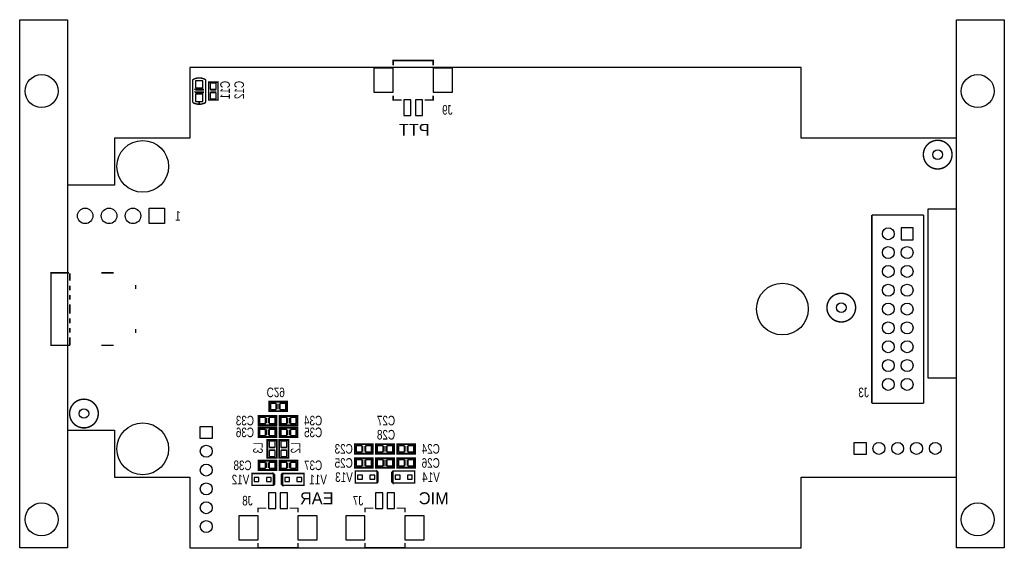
# Model space of a CAD drawing. Extents: x -18 to 87, y 0 to 56.
import ezdxf
from ezdxf.enums import TextEntityAlignment as Align

# ---------------------------------------------------------------- set-up
doc = ezdxf.new("R2010")
doc.units = 0
for name, color, linetype in [('BG_OUTLINE', 254, 'CONTINUOUS'), ('BG_SILKSCREEN_BOTTOM', 85, 'CONTINUOUS'), ('PG_SILKSCREEN_BOTTOM', 85, 'CONTINUOUS'), ('PIN_BOTTOM', 2, 'CONTINUOUS'), ('RD_SILKSCREEN_BOTTOM', 142, 'CONTINUOUS')]:
    doc.layers.add(name, color=color, linetype=linetype)

msp = doc.modelspace()

# ---------------------------------------------------------------- linework, layer by layer
at = {"layer": 'BG_OUTLINE'}
for points in [[(-18.079999, 51.0032), (-18.079999, 56.0832), (-12.999999, 56.0832), (-12.999999, 12.50061)], [(81.503977, 51.0032), (81.503977, 56.0832), (86.583977, 56.0832), (86.583977, 12.50061)], [(-12.999999, 12.50061), (-12.999999, 0), (-18.079999, 0), (-18.079999, 51.0032)], [(0, 0), (64.999997, 0), (64.999997, 7.50001), (81.499989, 7.500112), (81.499989, 17.999989), (78.499995, 17.999989), (78.499995, 35.999903), (81.499989, 35.999903), (81.499989, 43.499989), (64.999997, 43.499989), (64.999997, 51), (0, 51), (0, 43.499989), (-8.000009, 43.499989), (-8.000009, 38.499999), (-12.999999, 38.499999), (-12.999999, 12.500102), (-8.000009, 12.500102), (-8.000009, 7.500112), (0, 7.500112), (0, 0)], [(86.583977, 12.50061), (86.583977, 0), (81.503977, 0), (81.503977, 51.0032)]]:
    msp.add_lwpolyline(points, dxfattribs=at)
at = {"layer": 'PG_SILKSCREEN_BOTTOM'}
for points, const_width in [([(21.625001, 51.250012), (21.625001, 51.750011), (25.875005, 51.750011), (25.875005, 51.250012)], 0.1524), ([(0.299009, 47.301099), (0.299009, 49.69891)], 0.1524), ([(1.701013, 47.301099), (1.701013, 49.69891)], 0.1524), ([(1.999996, 47.549994), (1.999996, 49.44999), (2.999994, 49.44999), (2.999994, 47.549994), (1.999996, 47.549994)], 0.1524), ([(1.497813, 48.360305), (0.517398, 48.360305), (0.514909, 48.35779)], 0.200711), ([(1.500403, 48.64481), (0.519913, 48.64481), (0.517398, 48.639705)], 0.200711), ([(2.199996, 48.589997), (2.810002, 48.589997)], 0.1), ([(2.199996, 48.410012), (2.810002, 48.410012)], 0.1), ([(21.625001, 48.000006), (21.625001, 47.549994), (22.524999, 47.549994)], 0.1524), ([(25.875005, 48.000006), (25.875005, 47.549994), (24.975007, 47.549994)], 0.1524), ([(72.504122, 15.344699), (72.504122, 35.350196)], 0.1524), ([(72.504122, 35.350196), (78.003222, 35.350196)], 0.1524), ([(78.003222, 35.350196), (78.003222, 15.344699)], 0.1524), ([(-12.747803, 21.499093), (-14.751101, 21.499093), (-14.751101, 29.199307), (-12.824003, 29.199307)], 0.1524), ([(-12.751105, 29.1592), (-12.751105, 28.349194)], 0.1524), ([(-9.396806, 29.199307), (-8.106207, 29.199307)], 0.1524), ([(-12.751105, 27.849093), (-12.751105, 27.349196)], 0.1524), ([(-5.751195, 27.89809), (-5.751195, 27.482495)], 0.1524), ([(-12.751105, 26.849095), (-12.751105, 26.349198)], 0.1524), ([(-12.751105, 25.849097), (-12.751105, 24.849099)], 0.1524), ([(-12.751105, 24.349202), (-12.751105, 23.849101)], 0.1524), ([(-12.751105, 23.349204), (-12.751105, 22.849103)], 0.1524), ([(-5.751195, 23.215905), (-5.751195, 22.80031)], 0.1524), ([(-12.751105, 22.349206), (-12.751105, 21.4884)], 0.1524), ([(-8.106207, 21.499093), (-9.39579, 21.499093)], 0.1524), ([(8.440141, 15.500731), (10.340137, 15.500731), (10.340137, 14.500733), (8.440141, 14.500733), (8.440141, 15.500731)], 0.2), ([(9.300134, 15.300731), (9.300134, 14.690725)], 0.1), ([(9.480144, 15.300731), (9.480144, 14.690725)], 0.1), ([(78.003222, 15.344699), (72.504122, 15.344699)], 0.1524), ([(9.200007, 12.999999), (7.300011, 12.999999), (7.300011, 13.999997), (9.200007, 13.999997), (9.200007, 12.999999)], 0.2), ([(8.160004, 13.199999), (8.160004, 13.810005)], 0.1), ([(8.339988, 13.199999), (8.339988, 13.810005)], 0.1), ([(9.549994, 13.999997), (11.44999, 13.999997), (11.44999, 12.999999), (9.549994, 12.999999), (9.549994, 13.999997)], 0.2), ([(10.410012, 13.799998), (10.410012, 13.189991)], 0.1), ([(10.589997, 13.799998), (10.589997, 13.189991)], 0.1), ([(9.200007, 11.749989), (7.300011, 11.749989), (7.300011, 12.750013), (9.200007, 12.750013), (9.200007, 11.749989)], 0.2), ([(8.160004, 11.949989), (8.160004, 12.559995)], 0.1), ([(8.339988, 11.949989), (8.339988, 12.559995)], 0.1), ([(9.549994, 12.750013), (11.44999, 12.750013), (11.44999, 11.749989), (9.549994, 11.749989), (9.549994, 12.750013)], 0.2), ([(10.410012, 12.549988), (10.410012, 11.940007)], 0.1), ([(10.589997, 12.549988), (10.589997, 11.940007)], 0.1), ([(9.249994, 11.44999), (9.249994, 9.549994), (8.249996, 9.549994), (8.249996, 11.44999), (9.249994, 11.44999)], 0.2), ([(10.500004, 11.44999), (10.500004, 9.549994), (9.500006, 9.549994), (9.500006, 11.44999), (10.500004, 11.44999)], 0.2), ([(9.049995, 10.589997), (8.439988, 10.589997)], 0.1), ([(10.300005, 10.589997), (9.689998, 10.589997)], 0.1), ([(17.550003, 11.000003), (19.449999, 11.000003), (19.449999, 10.000005), (17.550003, 10.000005), (17.550003, 11.000003)], 0.2), ([(18.409996, 10.800004), (18.409996, 10.189997)], 0.1), ([(18.590006, 10.800004), (18.590006, 10.189997)], 0.1), ([(19.800011, 11.000003), (21.700007, 11.000003), (21.700007, 10.000005), (19.800011, 10.000005), (19.800011, 11.000003)], 0.2), ([(20.660004, 10.800004), (20.660004, 10.189997)], 0.1), ([(20.839989, 10.800004), (20.839989, 10.189997)], 0.1), ([(23.94999, 10.000005), (22.049994, 10.000005), (22.049994, 11.000003), (23.94999, 11.000003), (23.94999, 10.000005)], 0.2), ([(22.910013, 10.200005), (22.910013, 10.810011)], 0.1), ([(23.089997, 10.200005), (23.089997, 10.810011)], 0.1), ([(9.049995, 10.410012), (8.439988, 10.410012)], 0.1), ([(10.300005, 10.410012), (9.689998, 10.410012)], 0.1), ([(17.550003, 9.500006), (19.449999, 9.500006), (19.449999, 8.500008), (17.550003, 8.500008), (17.550003, 9.500006)], 0.2), ([(19.800011, 9.500006), (21.700007, 9.500006), (21.700007, 8.500008), (19.800011, 8.500008), (19.800011, 9.500006)], 0.2), ([(23.94999, 8.500008), (22.049994, 8.500008), (22.049994, 9.500006), (23.94999, 9.500006), (23.94999, 8.500008)], 0.2), ([(9.200007, 8.249996), (7.300011, 8.249996), (7.300011, 9.249994), (9.200007, 9.249994), (9.200007, 8.249996)], 0.2), ([(8.160004, 8.449996), (8.160004, 9.060002)], 0.1), ([(8.339988, 8.449996), (8.339988, 9.060002)], 0.1), ([(9.549994, 9.249994), (11.44999, 9.249994), (11.44999, 8.249996), (9.549994, 8.249996), (9.549994, 9.249994)], 0.2), ([(10.410012, 9.049995), (10.410012, 8.439988)], 0.1), ([(10.589997, 9.049995), (10.589997, 8.439988)], 0.1), ([(18.409996, 9.300007), (18.409996, 8.69)], 0.1), ([(18.590006, 9.300007), (18.590006, 8.69)], 0.1), ([(20.660004, 9.300007), (20.660004, 8.69)], 0.1), ([(20.839989, 9.300007), (20.839989, 8.69)], 0.1), ([(22.910013, 8.700008), (22.910013, 9.309989)], 0.1), ([(23.089997, 8.700008), (23.089997, 9.309989)], 0.1), ([(8.892997, 7.884998), (6.606997, 7.884998), (6.606997, 6.614998), (8.892997, 6.614998), (8.892997, 7.884998), (9.019997, 7.757998), (9.019997, 6.741998), (8.892997, 6.614998)], 0.150012), ([(9.857537, 6.615354), (12.143537, 6.615354), (12.143537, 7.885354), (9.857537, 7.885354), (9.857537, 6.615354), (9.730537, 6.742354), (9.730537, 7.758354), (9.857537, 7.885354)], 0.150012), ([(19.893001, 8.13501), (17.607001, 8.13501), (17.607001, 6.86501), (19.893001, 6.86501), (19.893001, 8.13501), (20.020001, 8.00801), (20.020001, 6.99201), (19.893001, 6.86501)], 0.150012), ([(21.606993, 6.86501), (23.892993, 6.86501), (23.892993, 8.13501), (21.606993, 8.13501), (21.606993, 6.86501), (21.479993, 6.99201), (21.479993, 8.00801), (21.606993, 8.13501)], 0.150012), ([(7.252005, 3.750005), (7.252005, 4.199992), (8.152003, 4.199992)], 0.124993), ([(11.502009, 3.750005), (11.502009, 4.199992), (10.602011, 4.199992)], 0.124993), ([(18.625007, 3.750005), (18.625007, 4.199992), (19.525005, 4.199992)], 0.124993), ([(22.875011, 3.750005), (22.875011, 4.199992), (21.974988, 4.199992)], 0.124993), ([(11.502009, 0.499999), (11.502009, 0), (7.252005, 0), (7.252005, 0.499999)], 0.124993), ([(22.875011, 0.499999), (22.875011, 0), (18.625007, 0), (18.625007, 0.499999)], 0.124993)]:
    msp.add_lwpolyline(points, dxfattribs=dict(at, const_width=const_width))
for points, const_width in [([(1.701013, 49.69891, 0.286298), (0.299009, 49.69891)], 0.1524), ([(1.701013, 47.301099, -0.286299), (0.299009, 47.301099)], 0.1524), ([(1.050798, 47.249994, 1.00011), (0.949198, 47.249994, 0.99989), (1.050798, 47.249994)], 0.099111), ([(81.02788, 41.752037, 1), (77.97988, 41.752037, 1), (81.02788, 41.752037)], 0.1524), ([(70.777379, 25.501244, 1), (67.729379, 25.501244, 1), (70.777379, 25.501244)], 0.1524), ([(-9.726549, 14.250695, 1), (-12.774549, 14.250695, 1), (-9.726549, 14.250695)], 0.1524)]:
    msp.add_lwpolyline(points, format="xyb", dxfattribs=dict(at, const_width=const_width))
at = {"layer": 'PIN_BOTTOM'}
for points in [[(19.57498, 50.924993), (19.57498, 48.374986), (21.624989, 48.374986), (21.624989, 50.924993)], [(25.874993, 50.924993), (25.874993, 48.374986), (27.925001, 48.374986), (27.925001, 50.924993)], [(0.618998, 48.830205), (1.380998, 48.830205), (1.380998, 49.592205), (0.618998, 49.592205)], [(2.182495, 48.690505), (2.817495, 48.690505), (2.817495, 49.325505), (2.182495, 49.325505)], [(0.618998, 47.407805), (1.380998, 47.407805), (1.380998, 48.169805), (0.618998, 48.169805)], [(2.182495, 47.674505), (2.817495, 47.674505), (2.817495, 48.309505), (2.182495, 48.309505)], [(23.504754, 47.575495), (22.745243, 47.575495), (22.745243, 45.924495), (23.504754, 45.924495)], [(24.754738, 47.575495), (23.995228, 47.575495), (23.995228, 45.924495), (24.754738, 45.924495)], [(-2.674493, 36.075493), (-2.674493, 34.424493), (-4.325493, 34.424493), (-4.325493, 36.075493)], [(76.888137, 32.7152), (76.888137, 33.9852), (75.618137, 33.9852), (75.618137, 32.7152)], [(8.564651, 15.318232), (8.564651, 14.683232), (9.199651, 14.683232), (9.199651, 15.318232)], [(9.580651, 15.318232), (9.580651, 14.683232), (10.215651, 14.683232), (10.215651, 15.318232)], [(8.059496, 13.182498), (8.059496, 13.817498), (7.424496, 13.817498), (7.424496, 13.182498)], [(9.075496, 13.182498), (9.075496, 13.817498), (8.440496, 13.817498), (8.440496, 13.182498)], [(9.674504, 13.817498), (9.674504, 13.182498), (10.309504, 13.182498), (10.309504, 13.817498)], [(10.690504, 13.817498), (10.690504, 13.182498), (11.325504, 13.182498), (11.325504, 13.817498)], [(1.115009, 11.614988), (1.115009, 12.884988), (2.385009, 12.884988), (2.385009, 11.614988)], [(8.059496, 11.932488), (8.059496, 12.567488), (7.424496, 12.567488), (7.424496, 11.932488)], [(9.075496, 11.932488), (9.075496, 12.567488), (8.440496, 12.567488), (8.440496, 11.932488)], [(9.674504, 12.567488), (9.674504, 11.932488), (10.309504, 11.932488), (10.309504, 12.567488)], [(10.690504, 12.567488), (10.690504, 11.932488), (11.325504, 11.932488), (11.325504, 12.567488)], [(9.067495, 11.325504), (8.432495, 11.325504), (8.432495, 10.690504), (9.067495, 10.690504)], [(10.317505, 11.325504), (9.682505, 11.325504), (9.682505, 10.690504), (10.317505, 10.690504)], [(17.674488, 10.817504), (17.674488, 10.182504), (18.309488, 10.182504), (18.309488, 10.817504)], [(18.690488, 10.817504), (18.690488, 10.182504), (19.325488, 10.182504), (19.325488, 10.817504)], [(19.924497, 10.817504), (19.924497, 10.182504), (20.559497, 10.182504), (20.559497, 10.817504)], [(20.940497, 10.817504), (20.940497, 10.182504), (21.575497, 10.182504), (21.575497, 10.817504)], [(22.809505, 10.182504), (22.809505, 10.817504), (22.174505, 10.817504), (22.174505, 10.182504)], [(23.825505, 10.182504), (23.825505, 10.817504), (23.190505, 10.817504), (23.190505, 10.182504)], [(71.884997, 9.914992), (70.614997, 9.914992), (70.614997, 11.184992), (71.884997, 11.184992)], [(9.067495, 10.309504), (8.432495, 10.309504), (8.432495, 9.674504), (9.067495, 9.674504)], [(10.317505, 10.309504), (9.682505, 10.309504), (9.682505, 9.674504), (10.317505, 9.674504)], [(8.059496, 8.432495), (8.059496, 9.067495), (7.424496, 9.067495), (7.424496, 8.432495)], [(9.075496, 8.432495), (9.075496, 9.067495), (8.440496, 9.067495), (8.440496, 8.432495)], [(9.674504, 9.067495), (9.674504, 8.432495), (10.309504, 8.432495), (10.309504, 9.067495)], [(10.690504, 9.067495), (10.690504, 8.432495), (11.325504, 8.432495), (11.325504, 9.067495)], [(17.674488, 9.317507), (17.674488, 8.682507), (18.309488, 8.682507), (18.309488, 9.317507)], [(18.690488, 9.317507), (18.690488, 8.682507), (19.325488, 8.682507), (19.325488, 9.317507)], [(19.924497, 9.317507), (19.924497, 8.682507), (20.559497, 8.682507), (20.559497, 9.317507)], [(20.940497, 9.317507), (20.940497, 8.682507), (21.575497, 8.682507), (21.575497, 9.317507)], [(22.809505, 8.682507), (22.809505, 9.317507), (22.174505, 9.317507), (22.174505, 8.682507)], [(23.825505, 8.682507), (23.825505, 9.317507), (23.190505, 9.317507), (23.190505, 8.682507)], [(7.353986, 7.034098), (7.353986, 7.465898), (6.845986, 7.465898), (6.845986, 7.034098)], [(8.654009, 7.034098), (8.654009, 7.465898), (8.146009, 7.465898), (8.146009, 7.034098)], [(10.096525, 7.466254), (10.096525, 7.034454), (10.604525, 7.034454), (10.604525, 7.466254)], [(11.396548, 7.466254), (11.396548, 7.034454), (11.904548, 7.034454), (11.904548, 7.466254)], [(18.353989, 7.28411), (18.353989, 7.71591), (17.845989, 7.71591), (17.845989, 7.28411)], [(19.654012, 7.28411), (19.654012, 7.71591), (19.146012, 7.71591), (19.146012, 7.28411)], [(21.845981, 7.71591), (21.845981, 7.28411), (22.353981, 7.28411), (22.353981, 7.71591)], [(23.146004, 7.71591), (23.146004, 7.28411), (23.654004, 7.28411), (23.654004, 7.71591)], [(8.372246, 4.17449), (9.131757, 4.17449), (9.131757, 5.82549), (8.372246, 5.82549)], [(9.622231, 4.17449), (10.381742, 4.17449), (10.381742, 5.82549), (9.622231, 5.82549)], [(19.745249, 4.17449), (20.50476, 4.17449), (20.50476, 5.82549), (19.745249, 5.82549)], [(20.995234, 4.17449), (21.754744, 4.17449), (21.754744, 5.82549), (20.995234, 5.82549)], [(7.252005, 0.824992), (7.252005, 3.375), (5.201996, 3.375), (5.201996, 0.824992)], [(13.552018, 0.824992), (13.552018, 3.375), (11.502009, 3.375), (11.502009, 0.824992)], [(18.625007, 0.824992), (18.625007, 3.375), (16.574999, 3.375), (16.574999, 0.824992)], [(24.92502, 0.824992), (24.92502, 3.375), (22.875011, 3.375), (22.875011, 0.824992)]]:
    msp.add_lwpolyline(points, close=True, dxfattribs=at)
for centre, radius in [((-15.750769, 48.502367), 1.749996), ((83.754087, 48.502367), 1.749996), ((-4.99999, 40.499995), 2.749994), ((79.50388, 41.752037), 0.508), ((-11.119993, 35.249993), 0.8255), ((-8.579993, 35.249993), 0.8255), ((-6.039993, 35.249993), 0.8255), ((74.254131, 33.3502), 0.635), ((74.254131, 31.351195), 0.635), ((76.253137, 31.351195), 0.635), ((74.254131, 29.3497), 0.635), ((76.253137, 29.3497), 0.635), ((63.000103, 25.3492), 2.749994), ((74.254131, 27.350695), 0.635), ((76.253137, 27.350695), 0.635), ((69.253379, 25.501244), 0.508), ((74.254131, 25.3492), 0.635), ((76.253137, 25.3492), 0.635), ((74.254131, 23.350195), 0.635), ((76.253137, 23.350195), 0.635), ((74.254131, 21.351189), 0.635), ((76.253137, 21.351189), 0.635), ((74.254131, 19.349695), 0.635), ((76.253137, 19.349695), 0.635), ((74.254131, 17.350689), 0.635), ((76.253137, 17.350689), 0.635), ((-11.250549, 14.250695), 0.508), ((-4.99999, 10.500004), 2.749994), ((1.750009, 10.249992), 0.635), ((73.249993, 10.549992), 0.635), ((75.249989, 10.549992), 0.635), ((77.249985, 10.549992), 0.635), ((79.249981, 10.549992), 0.635), ((1.750009, 8.249996), 0.635), ((1.750009, 6.25), 0.635), ((-15.750769, 3.000146), 1.749996), ((1.750009, 4.250004), 0.635), ((83.754087, 3.000146), 1.749996), ((1.750009, 2.250008), 0.635)]:
    msp.add_circle(centre, radius, dxfattribs=at)

# ---------------------------------------------------------------- texts
at = {"layer": 'BG_SILKSCREEN_BOTTOM', "text_generation_flag": 2, "width": 1.02}
for s, p in [('PTT', (25.501244, 43.752135)), ('EAR', (15.278659, 4.615256)), ('MIC', (27.529257, 4.615256))]:
    msp.add_text(s, height=1.27, dxfattribs=at).set_placement(p)
at = {"layer": 'PG_SILKSCREEN_BOTTOM', "text_generation_flag": 2, "width": 0.775}
msp.add_text('1', height=1.016, dxfattribs=at).set_placement((-1.250061, 34.74372), align=Align.CENTER)
at = {"layer": 'RD_SILKSCREEN_BOTTOM', "text_generation_flag": 2, "width": 0.775}
for s, rotation, p in [('C11', 90, (4.258183, 49.581867)), ('C12', 90, (5.758256, 49.581867)), ('C29', 180, (8.170951, 17.008805)), ('L3', 90, (7.758354, 11.186312)), ('L2', 90, (11.758549, 11.186312))]:
    msp.add_text(s, height=1.016, rotation=rotation, dxfattribs=at).set_placement(p)
for s, p in [('J9', (27.93713, 45.994269)), ('J3', (72.185708, 15.991002)), ('C33', (6.829781, 12.992659)), ('C34', (14.080134, 12.992659)), ('C27', (21.830513, 12.992659)), ('C36', (6.829781, 11.742598)), ('C35', (14.080134, 11.742598)), ('C28', (21.830513, 11.492586)), ('C23', (17.330293, 9.992512)), ('C24', (26.580744, 9.992512)), ('C25', (17.330293, 8.492439)), ('C26', (26.580744, 8.492439)), ('C38', (6.579768, 8.242427)), ('C37', (14.080134, 8.242427)), ('V12', (6.329756, 6.742354)), ('V11', (14.580159, 6.742354)), ('V13', (17.330293, 6.992366)), ('V14', (26.580744, 6.992366)), ('J8', (6.686093, 4.492244)), ('J7', (18.436666, 4.492244))]:
    msp.add_text(s, height=1.016, dxfattribs=at).set_placement(p)

doc.saveas('drawing.dxf')
